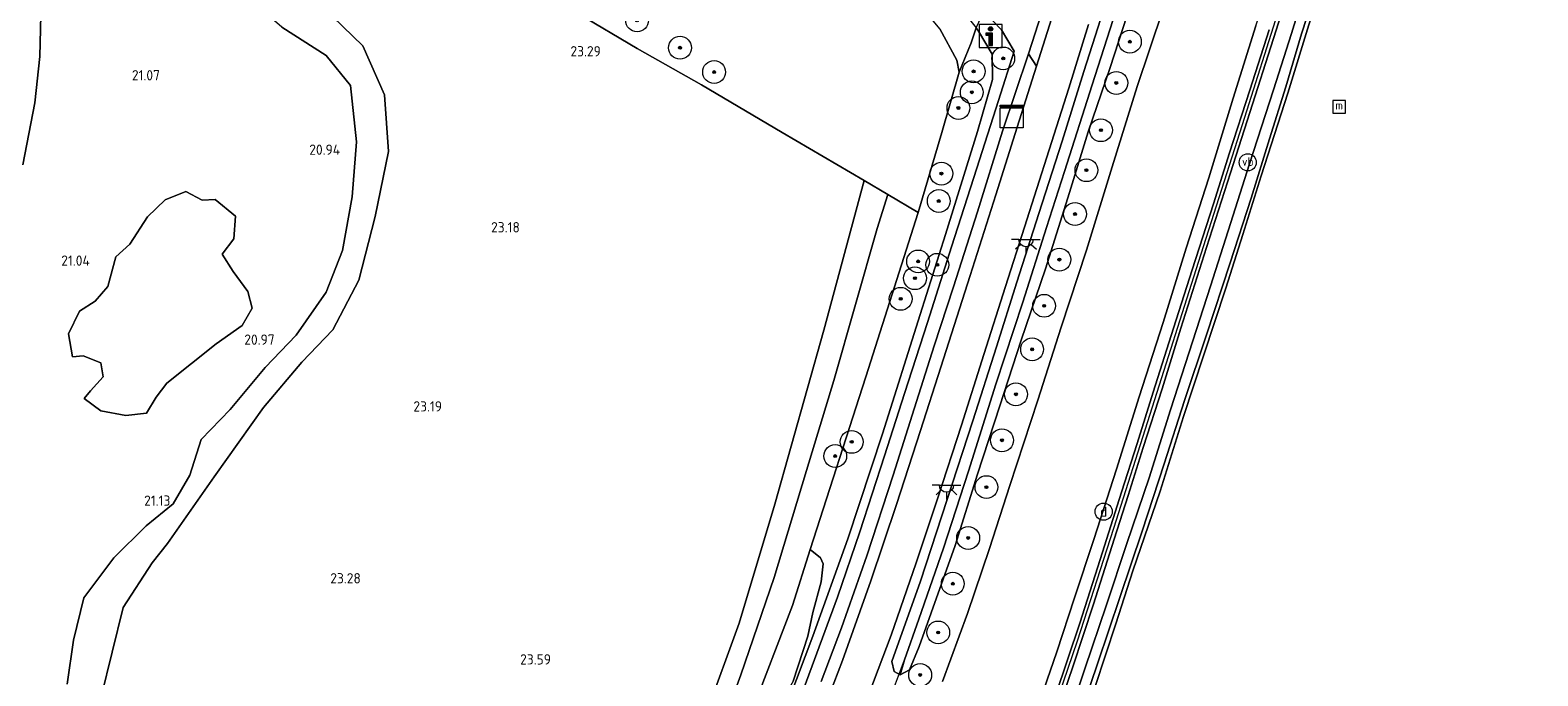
# Model space of a CAD drawing. Header units: metres. Extents: x 185049 to 189876, y 349292 to 352302.
# Tile 120 of 256: x 188787 to 189051, y 349751 to 349864. Entities that reach past the tile are written whole.
import ezdxf
from ezdxf.enums import TextEntityAlignment as Align

# ---------------------------------------------------------------- set-up
doc = ezdxf.new("R2010")
doc.units = ezdxf.units.M
for name, color, linetype, lineweight in [('B-WE-GR-BOOM-S', 90, 'Continuous', 25), ('B-WE-GR-GRAS-GV', 60, 'Continuous', 13), ('B-WE-GR-STRUIK-GV', 90, 'Continuous', 13), ('B-WE-GW-OPHOGING_KRUIN-G', 90, 'Continuous', 18), ('B-WE-GW-TALUD_KRUIN-G', 90, 'Continuous', 18), ('B-WE-GW-TALUD_TEEN-G', 90, 'Continuous', 18), ('B-WE-IE-MEUBILAIR_DIJKPAAL-S', 7, 'Continuous', 25), ('B-WE-IE-MEUBILAIR_WATERWEGMEUBILAIR-S', 150, 'Continuous', 25), ('B-WE-IE-MEUBILAIR_WEGMEUBILAIR-S', 7, 'Continuous', 25), ('B-WE-IE-TERREINAFSCHEIDING_KUNSTMATIG_HEKWERK-G', 20, 'IE-TERREINAFSCHEIDING-KUNSTMATIG', 18), ('B-WE-KL-DATA-S', 90, 'Continuous', 25), ('B-WE-KL-ET_LS_OV_LICHTPUNT-S', 190, 'Continuous', 25), ('B-WE-KW-KUNSTWERK_DUIKER-G', 170, 'Continuous', 18), ('B-WE-OB-BEKLEDING_STORTSTEEN-GV', 30, 'Continuous', 18), ('B-WE-OB-OEVERVOORZIENING-G', 7, 'Continuous', 18), ('B-WE-OG-TERREIN_GROEN-GV', 7, 'Continuous', 18), ('B-WE-OG-WATER_GREPPEL-G', 160, 'Continuous', 18), ('B-WE-OG-WATER_KANAAL-GV', 120, 'Continuous', 18), ('B-WE-OG-WATER_POEL-GV', 7, 'Continuous', 18), ('B-WE-OG-WATER_SLOOT-G', 120, 'Continuous', 18), ('B-WE-VH-ONVERHARD-GV', 252, 'Continuous', 18), ('B-WE-VH-VERHARDING_ASFALT-GV', 252, 'Continuous', 18), ('B-WE-VH-VERHARDING_STRAATBAKSTEEN-GV', 252, 'Continuous', 18), ('X-XX-AL-HOOGTELABEL-S', 7, 'Continuous', 25)]:
    doc.layers.add(name, color=color, linetype=linetype, lineweight=lineweight)
doc.styles.add('NLCS-ISO', font='NLCS-ISO.ttf')
doc.styles.add('NLCS-ISO-ANNOTATIVE-T18', font='NLCS-ISO.ttf', dxfattribs={"height": 1.8})
doc.linetypes.add('IE-TERREINAFSCHEIDING-KUNSTMATIG', pattern='A,4,[82,NLCS.SHX,S=0.75,R=90,X=0,Y=0],4,-2', length=10)

# ---------------------------------------------------------------- blocks, each defined once
blk = doc.blocks.new('SGR-BOOM_01-SO')
at = {"linetype": 'ByBlock', "lineweight": 18}
h = blk.add_hatch(color=0, dxfattribs=at)
h.dxf.hatch_style = 1
edge = h.paths.add_edge_path()
edge.add_arc((0, 0), 0.25, 0, 360)
at = {"color": 0, "linetype": 'ByBlock', "lineweight": 18}
for radius in [2, 0.25]:
    blk.add_circle((0, 0), radius, dxfattribs=at)
blk = doc.blocks.new('SIE-WATER_MEERPAAL-SO')
at = {"color": 0, "linetype": 'ByBlock', "lineweight": 18}
blk.add_lwpolyline([(-1.12, -1.12), (1.12, -1.12), (1.12, 1.12), (-1.12, 1.12)], close=True, dxfattribs=at)
at = {"color": 0, "linetype": 'ByBlock', "lineweight": 18, "style": 'NLCS-ISO'}
blk.add_text('m', height=1.5, dxfattribs=at).set_placement((0, 0.28), align=Align.MIDDLE_CENTER)
blk = doc.blocks.new('SIE-WEG_PAAL_VERKEERSBORD-SO')
at = {"color": 0, "linetype": 'ByBlock', "lineweight": 18}
blk.add_circle((0, 0), 1.5, dxfattribs=at)
at = {"color": 0, "linetype": 'ByBlock', "lineweight": 18, "style": 'NLCS-ISO'}
blk.add_text('vb', height=1.5, dxfattribs=at).set_placement((0, 0.13), align=Align.MIDDLE_CENTER)
blk = doc.blocks.new('SIE-DIJKPAAL-SO')
at = {"color": 0, "linetype": 'ByBlock', "lineweight": 18}
blk.add_circle((0, 0), 1.5, dxfattribs=at)
at = {"color": 0, "linetype": 'ByBlock', "lineweight": 18, "style": 'NLCS-ISO'}
blk.add_text('d', height=1.8, dxfattribs=at).set_placement((0, 0), align=Align.MIDDLE_CENTER)
blk = doc.blocks.new('SAL-HOOGTELABEL-SO')
at = {"color": 0, "linetype": 'ByBlock', "lineweight": -2, "style": 'NLCS-ISO-ANNOTATIVE-T18'}
blk.add_attdef('HOOGTE', text='', height=1.8, dxfattribs=at).set_placement((2.79, 0), align=Align.RIGHT)
blk = doc.blocks.new('SKL-DATA_KAST-SO')
at = {"color": 0, "linetype": 'ByBlock', "lineweight": 18}
for points in [[(-2, 2), (2, 2), (2, 1.68), (-2, 1.68)], [(-2, 1.52), (2, 1.52), (2, -2), (-2, -2)]]:
    blk.add_lwpolyline(points, close=True, dxfattribs=at)
blk = doc.blocks.new('SIE-WEG_VERKEERSBORD_INFORMATIE-SO')
at = {"linetype": 'ByBlock', "lineweight": 18}
h = blk.add_hatch(color=0, dxfattribs=at)
h.dxf.hatch_style = 1
h.paths.add_polyline_path([(0.32, 0.49), (-0.82, 0.49), (-0.82, 0.19), (-0.32, 0.19), (-0.32, -1.62), (0.32, -1.62)])
h = blk.add_hatch(color=0, dxfattribs=at)
h.dxf.hatch_style = 1
edge = h.paths.add_edge_path()
edge.add_arc((0, 1.25), 0.373, 0, 360)
at = {"color": 0, "linetype": 'ByBlock', "lineweight": 18}
for points in [[(-2, -2), (2, -2), (2, 2), (-2, 2)], [(0.32, 0.49), (-0.82, 0.49), (-0.82, 0.19), (-0.32, 0.19), (-0.32, -1.62), (0.32, -1.62)]]:
    blk.add_lwpolyline(points, close=True, dxfattribs=at)
blk.add_circle((0, 1.25), 0.373, dxfattribs=at)
blk = doc.blocks.new('SKL-ET_OV_LICHTPUNT-SO')
at = {"color": 0, "linetype": 'ByBlock', "lineweight": 18}
for points in [[(-1.25, 0), (-2.5, 0)], [(1.25, 0), (2.5, 0)], [(-0.92, -0.85), (-1.83, -1.7)], [(0, -1.25), (0, -2.5)], [(0.92, -0.85), (1.83, -1.7)]]:
    blk.add_lwpolyline(points, dxfattribs=at)
blk.add_lwpolyline([(0, 0), (1.25, 0, -1), (-1.25, 0)], format="xyb", close=True, dxfattribs=at)

msp = doc.modelspace()

# ---------------------------------------------------------------- linework, layer by layer
at = {"layer": 'B-WE-GR-GRAS-GV'}
for points in [[(189052.35, 349992.539, 32.919), (189048.517, 349983.158, 32.962), (189044.713, 349972.796, 32.982), (189040.343, 349960.237, 33.021), (189036.176, 349947.017, 32.997), (189031.247, 349931.801, 33.005), (189026.992, 349919.053, 32.954), (189023.903, 349909.608, 32.986), (189020.882, 349899.995, 33.013), (189017.36, 349888.638, 33.041), (189013.131, 349875.526, 33.072), (189009.238, 349863.494, 33.052), (189006.478, 349854.228, 33.048), (189003.642, 349845.147, 33.072), (189000.417, 349834.718, 33.068), (188996.737, 349823.392, 33.045), (188992.604, 349810.825, 33.08), (188988.725, 349799.288, 33.096), (188985.181, 349788.225, 33.092), (188981.345, 349776.446, 33.104), (188977.385, 349764.792, 33.139), (188973.563, 349753.349, 33.151), (188969.666, 349741.82, 33.182)], [(189011.193, 349875.7, 34.091), (189007.505, 349863.566, 34.115), (189004.33, 349853.731, 34.083), (189000.152, 349840.782, 34.134), (188996.404, 349828.993, 34.142), (188993.319, 349819.361, 34.115), (188989.581, 349807.761, 34.126), (188986.307, 349797.675, 34.087), (188982.542, 349785.783, 34.063), (188978.663, 349774.287, 34.091), (188975.074, 349763.506, 34.107), (188971.268, 349752.325, 34.122), (188967.627, 349741.247, 34.138)], [(188967.627, 349741.247, 34.138), (188971.268, 349752.325, 34.122), (188975.074, 349763.506, 34.107), (188978.663, 349774.287, 34.091), (188982.542, 349785.783, 34.063), (188986.307, 349797.675, 34.087), (188989.581, 349807.761, 34.126), (188993.319, 349819.361, 34.115), (188996.404, 349828.993, 34.142), (189000.152, 349840.782, 34.134), (189004.33, 349853.731, 34.083), (189007.505, 349863.566, 34.115), (189011.193, 349875.7, 34.091)], [(188965.94, 349743.249, 34.201), (188969.204, 349752.688, 34.166), (188972.782, 349763.633, 34.158), (188976.425, 349775.032, 34.189), (188978.847, 349782.67, 34.201), (188981.509, 349791.068, 34.177), (188984.822, 349801.362, 34.185), (188988.103, 349811.972, 34.205), (188992.62, 349826.076, 34.197), (188996.788, 349839.167, 34.213), (189000.197, 349849.74, 34.197), (189004.319, 349862.686, 34.213), (189007.87, 349873.931, 34.236)], [(188975.548, 349870.812, 27.345), (188971.087, 349856.922, 27.23), (188967.293, 349844.717, 27.195), (188963.207, 349832.066, 27.238), (188959.382, 349820.031, 27.266), (188955.786, 349808.696, 27.211), (188951.639, 349795.759, 27.25), (188947.168, 349781.961, 27.27), (188942.499, 349767.7, 27.219), (188937.483, 349753.592, 27.258), (188937.864, 349751.832, 27.317), (188938.935, 349751.25, 27.376), (188940.545, 349752.173, 27.407), (188942.287, 349756.246, 27.333), (188948.562, 349773.926, 27.254), (188952.508, 349786.412, 27.282), (188956.393, 349798.397, 27.254), (188960.105, 349809.852, 27.297), (188964.386, 349822.392, 27.325), (188968.622, 349835.742, 27.258), (188971.86, 349846.366, 27.282), (188975.728, 349857.634, 27.317), (188980.134, 349871.328, 27.337)], [(188976.178, 349865.863, 26.483), (188972.549, 349854.59, 26.444), (188967.694, 349839.419, 26.42), (188964.581, 349829.597, 26.396), (188960.415, 349816.517, 26.42), (188955.693, 349802.177, 26.44), (188950.886, 349786.962, 26.487), (188946.537, 349773.439, 26.538), (188942.232, 349761.002, 26.511), (188939.684, 349753.9, 26.802), (188938.935, 349751.25, 27.376), (188937.864, 349751.832, 27.317), (188937.483, 349753.592, 27.258), (188942.499, 349767.7, 27.219), (188947.168, 349781.961, 27.27), (188951.639, 349795.759, 27.25), (188955.786, 349808.696, 27.211), (188959.382, 349820.031, 27.266), (188963.207, 349832.066, 27.238), (188967.293, 349844.717, 27.195), (188971.087, 349856.922, 27.23), (188975.548, 349870.812, 27.345)], [(188980.134, 349871.328, 27.337), (188975.728, 349857.634, 27.317), (188971.86, 349846.366, 27.282), (188968.622, 349835.742, 27.258), (188964.386, 349822.392, 27.325), (188960.105, 349809.852, 27.297), (188956.393, 349798.397, 27.254), (188952.508, 349786.412, 27.282), (188948.562, 349773.926, 27.254), (188942.287, 349756.246, 27.333), (188940.545, 349752.173, 27.407), (188938.935, 349751.25, 27.376), (188939.684, 349753.9, 26.802), (188942.232, 349761.002, 26.511), (188946.537, 349773.439, 26.538), (188950.886, 349786.962, 26.487), (188955.693, 349802.177, 26.44), (188960.415, 349816.517, 26.42), (188964.581, 349829.597, 26.396), (188967.694, 349839.419, 26.42), (188972.549, 349854.59, 26.444), (188976.178, 349865.863, 26.483)], [(188798.983, 349747.399, 22.49), (188802.843, 349763.08, 22.475), (188807.955, 349770.894, 22.498), (188810.626, 349774.278, 22.459), (188818.773, 349785.922, 22.337), (188827.443, 349798.098, 22.463), (188834.132, 349806.049, 22.482), (188839.548, 349811.684, 22.565), (188844.1, 349820.358, 22.593), (188846.956, 349831.532, 22.895), (188849.308, 349842.931, 22.852), (188848.626, 349852.866, 22.785), (188844.836, 349861.398, 22.817), (188837.746, 349868.237, 22.872)], [(188882.401, 349867.157, 23.293), (188892.859, 349860.973, 23.249), (188904.118, 349854.562, 23.395), (188918.259, 349846.257, 23.261), (188932.626, 349837.825, 23.313), (188925.543, 349811.648, 23.366), (188916.957, 349781.14, 23.516), (188910.74, 349760.345, 23.463), (188904.961, 349744.465, 23.612)], [(188945.909, 349864.393, 23.775), (188948.849, 349858.908, 23.841), (188949.288, 349856.823, 23.981), (188946.208, 349846.238, 23.596), (188942.092, 349832.224, 23.548), (188936.755, 349835.382, 23.415), (188932.626, 349837.825, 23.313), (188918.259, 349846.257, 23.261), (188904.118, 349854.562, 23.395), (188892.859, 349860.973, 23.249), (188882.401, 349867.157, 23.293)], [(188916.574, 349739.325, 26.979), (188923.631, 349758.051, 26.947), (188929.793, 349775.098, 26.896), (188935.832, 349793.467, 26.924), (188942.417, 349814.37, 26.971), (188946.855, 349828.4, 26.994), (188952.489, 349846.427, 27.022), (188955.093, 349855.55, 27.046), (188955.047, 349859.984, 27.112), (188952.674, 349863.992, 26.975), (188952.227, 349864.549, 26.916), (188953.61, 349867.408, 26.765), (188956.682, 349864.2, 27.183), (188958.878, 349860.492, 27.25), (188956.154, 349851.842, 27.164), (188952.36, 349839.995, 27.132), (188947.921, 349826.206, 27.109), (188943.754, 349812.947, 27.144), (188939.721, 349800.542, 27.112), (188936.19, 349789.599, 27.093), (188931.875, 349776.332, 27.116), (188927.958, 349764.875, 27.168), (188922.12, 349749.055, 27.132)], [(188946.334, 349750.126, 27.616), (188950.721, 349762.033, 27.51), (188954.58, 349773.383, 27.569), (188958.159, 349784.434, 27.545), (188963.071, 349799.383, 27.596), (188967.12, 349812.155, 27.549), (188971.554, 349825.661, 27.522), (188976.088, 349840.232, 27.514), (188980.473, 349854.293, 27.588), (188984.921, 349867.669, 27.577)], [(188984.921, 349867.669, 27.577), (188980.473, 349854.293, 27.588), (188976.088, 349840.232, 27.514), (188971.554, 349825.661, 27.522), (188967.12, 349812.155, 27.549), (188963.071, 349799.383, 27.596), (188958.159, 349784.434, 27.545), (188954.58, 349773.383, 27.569), (188950.721, 349762.033, 27.51), (188946.334, 349750.126, 27.616)], [(188920.173, 349750.157, 26.639), (188922.758, 349758.056, 26.54), (188923.63, 349762.179, 26.21), (188925.123, 349767.577, 25.773), (188925.446, 349770.704, 25.104), (188925.004, 349771.741, 24.568), (188923.199, 349773.213, 23.666), (188932.907, 349803.432, 23.511), (188942.092, 349832.224, 23.548), (188946.208, 349846.238, 23.596), (188949.288, 349856.823, 23.981), (188951.351, 349861.925, 25.564), (188952.227, 349864.549, 26.916), (188952.674, 349863.992, 26.975), (188955.047, 349859.984, 27.112), (188955.093, 349855.55, 27.046), (188952.489, 349846.427, 27.022), (188946.855, 349828.4, 26.994), (188942.417, 349814.37, 26.971), (188935.832, 349793.467, 26.924), (188929.793, 349775.098, 26.896), (188923.631, 349758.051, 26.947), (188916.574, 349739.325, 26.979)], [(188932.833, 349746.215, 27.368), (188937.36, 349758.191, 27.348), (188941.769, 349770.911, 27.293), (188945.542, 349782.292, 27.301), (188949.652, 349794.964, 27.282), (188953.61, 349807.343, 27.293), (188957.364, 349819.282, 27.321), (188960.708, 349829.672, 27.293), (188965.047, 349843.223, 27.278), (188968.472, 349854.023, 27.329), (188971.942, 349865.168, 27.348)], [(188962.419, 349743.809, 34.15), (188966.363, 349755.307, 34.118), (188969.486, 349764.772, 34.158), (188972.885, 349774.962, 34.111), (188976.835, 349787.273, 34.158), (188980.78, 349799.971, 34.134), (188984.977, 349812.965, 34.185), (188989.019, 349826.011, 34.162), (188992.992, 349838.291, 34.158), (188997.276, 349852.244, 34.217), (189001.258, 349864.949, 34.256)], [(189001.258, 349864.949, 34.256), (188997.276, 349852.244, 34.217), (188992.992, 349838.291, 34.158), (188989.019, 349826.011, 34.162), (188984.977, 349812.965, 34.185), (188980.78, 349799.971, 34.134), (188976.835, 349787.273, 34.158), (188972.885, 349774.962, 34.111), (188969.486, 349764.772, 34.158), (188966.363, 349755.307, 34.118), (188962.419, 349743.809, 34.15)], [(189003.568, 349864.214, 34.229), (189000.159, 349853.63, 34.24), (188996.641, 349842.707, 34.244), (188993.799, 349833.747, 34.252), (188990.073, 349822.173, 34.225), (188986.8, 349811.956, 34.233), (188983.264, 349800.784, 34.236), (188980.436, 349791.757, 34.229), (188977.704, 349783.236, 34.233), (188973.96, 349771.46, 34.225), (188970.41, 349760.341, 34.201), (188966.166, 349747.672, 34.225)], [(188925.083, 349750.104, 27.148), (188928.642, 349759.488, 27.175), (188933.117, 349772.097, 27.203), (188937.733, 349786.243, 27.187), (188941.788, 349799.162, 27.156), (188944.897, 349808.902, 27.203), (188948.265, 349819.242, 27.187), (188952.476, 349832.364, 27.211), (188956.884, 349846.487, 27.242), (188961.399, 349860.016, 27.278), (188962.793, 349857.882, 27.38), (188959.441, 349847.181, 27.333), (188955.693, 349835.302, 27.348), (188951.187, 349821.172, 27.313), (188946.081, 349805.143, 27.266), (188942.508, 349794.061, 27.286), (188938.304, 349781.08, 27.293), (188933.806, 349767.714, 27.258), (188928.83, 349753.765, 27.278), (188923.514, 349739.885, 27.305)]]:
    msp.add_polyline3d(points, dxfattribs=at)
for points in [[(188951.351, 349861.925, 25.564), (188949.288, 349856.823, 23.981), (188948.849, 349858.908, 23.841), (188945.909, 349864.393, 23.775), (188940.663, 349870.69, 23.738), (188934.756, 349876.27, 23.934), (188931.21, 349879.33, 24.131), (188938.973, 349875.283, 24.949), (188942.56, 349873.237, 25.358), (188946.626, 349870.564, 26.125), (188950.068, 349867.239, 26.633), (188952.227, 349864.549, 26.916)], [(188887.812, 349686.594, 24.076), (188880.638, 349671.415, 23.956), (188878.185, 349672.086, 23.914), (188884.933, 349686.55, 23.895), (188892.091, 349702.999, 23.926), (188898.317, 349717.935, 23.859), (188904.375, 349733.008, 23.816), (188911.035, 349751.254, 23.631), (188916.847, 349768.299, 23.58), (188922.547, 349787.073, 23.541), (188927.326, 349802.81, 23.474), (188934.927, 349829.437, 23.332), (188936.755, 349835.382, 23.415), (188942.092, 349832.224, 23.548), (188932.907, 349803.432, 23.511), (188923.199, 349773.213, 23.666), (188920.055, 349763.424, 23.716), (188912.753, 349744.41, 23.814), (188908.979, 349734.585, 23.865), (188900.538, 349714.56, 24.008)]]:
    msp.add_polyline3d(points, close=True, dxfattribs=at)
at = {"layer": 'B-WE-GR-STRUIK-GV'}
msp.add_polyline3d([(188916.23, 349745.952, 25.047), (188912.753, 349744.41, 23.814), (188920.055, 349763.424, 23.716), (188923.199, 349773.213, 23.666), (188925.004, 349771.741, 24.568), (188925.446, 349770.704, 25.104), (188925.123, 349767.577, 25.773), (188923.63, 349762.179, 26.21), (188922.758, 349758.056, 26.54), (188920.173, 349750.157, 26.639), (188919, 349748.139, 26.408)], close=True, dxfattribs=at)
at = {"layer": 'B-WE-GW-OPHOGING_KRUIN-G'}
msp.add_polyline3d([(188925.4767, 349651.9543, 34.2685), (188926.677, 349654.401, 34.28), (188939.096, 349680.084, 34.244), (188950.317, 349704.783, 34.189), (188956.568, 349719.869, 34.189), (188963.495, 349738.261, 34.217), (188970, 349757.21, 34.185), (188976.362, 349776.926, 34.236), (188982.696, 349796.919, 34.189), (188991.217, 349823.551, 34.213), (188998.883, 349847.634, 34.248), (189005.519, 349868.402, 34.24), (189012.218, 349889.719, 34.221), (189019.298, 349911.455, 34.189), (189025.251, 349930.559, 34.197), (189031.946, 349951.242, 34.225), (189037.633, 349967.871, 34.205), (189044.198, 349985.704, 34.201), (189049.8397, 350000, 34.2061)], dxfattribs=at)
at = {"layer": 'B-WE-GW-TALUD_KRUIN-G'}
for points in [[(189014.387, 349885.782, 34.077), (189011.193, 349875.7, 34.091), (189007.505, 349863.566, 34.115), (189004.33, 349853.731, 34.083), (189000.152, 349840.782, 34.134), (188996.404, 349828.993, 34.142), (188993.319, 349819.361, 34.115), (188989.581, 349807.761, 34.126), (188986.307, 349797.675, 34.087), (188982.542, 349785.783, 34.063), (188978.663, 349774.287, 34.091), (188975.074, 349763.506, 34.107), (188971.268, 349752.325, 34.122), (188967.627, 349741.247, 34.138), (188964.242, 349731.858, 34.122), (188960.038, 349720.938, 34.107), (188955.455, 349709.404, 34.15), (188950.793, 349698.883, 34.099), (188946.289, 349688.63, 34.138), (188941.334, 349678.064, 34.17), (188936.291, 349667.528, 34.122), (188930.064, 349655.124, 34.158), (188927.996, 349650.648, 34.138)], [(188923.157, 349652.995, 34.174), (188928.01, 349663.127, 34.142), (188932.687, 349673.033, 34.185), (188937.126, 349682.259, 34.193), (188941.912, 349692.596, 34.15), (188946.376, 349702.473, 34.13), (188951.161, 349713.764, 34.083), (188955.215, 349724.177, 34.044), (188959.431, 349735.08, 34.122), (188962.419, 349743.809, 34.15), (188966.363, 349755.307, 34.118), (188969.486, 349764.772, 34.158), (188972.885, 349774.962, 34.111), (188976.835, 349787.273, 34.158), (188980.78, 349799.971, 34.134), (188984.977, 349812.965, 34.185), (188989.019, 349826.011, 34.162), (188992.992, 349838.291, 34.158), (188997.276, 349852.244, 34.217), (189001.258, 349864.949, 34.256), (189004.494, 349875.132, 34.273)], [(188952.227, 349864.549, 26.916), (188952.674, 349863.992, 26.975), (188955.047, 349859.984, 27.112), (188955.093, 349855.55, 27.046), (188952.489, 349846.427, 27.022), (188946.855, 349828.4, 26.994), (188942.417, 349814.37, 26.971), (188935.832, 349793.467, 26.924), (188929.793, 349775.098, 26.896), (188923.631, 349758.051, 26.947), (188916.574, 349739.325, 26.979), (188911.031, 349725.791, 27.018), (188904.604, 349710.459, 26.975), (188898.357, 349696.267, 27.022), (188891.301, 349681.033, 27.03), (188885.896, 349669.977, 27.053)]]:
    msp.add_polyline3d(points, dxfattribs=at)
at = {"layer": 'B-WE-GW-TALUD_TEEN-G'}
for points in [[(189028.6015, 350000, 27.586), (189026.594, 349994.808, 27.577), (189022.136, 349982.196, 27.628), (189017.971, 349970.097, 27.683), (189014.346, 349958.705, 27.718), (189010.539, 349946.93, 27.742), (189006.324, 349933.77, 27.671), (189002.243, 349920.968, 27.699), (188997.918, 349906.875, 27.651), (188992.818, 349891.417, 27.596), (188988.71, 349879.186, 27.616), (188984.921, 349867.669, 27.577), (188980.473, 349854.293, 27.588), (188976.088, 349840.232, 27.514), (188971.554, 349825.661, 27.522), (188967.12, 349812.155, 27.549), (188963.071, 349799.383, 27.596), (188958.159, 349784.434, 27.545), (188954.58, 349773.383, 27.569), (188950.721, 349762.033, 27.51), (188946.334, 349750.126, 27.616)], [(188793.012, 349749.647, 21.047), (188794.142, 349757.321, 20.98), (188795.979, 349764.73, 20.96), (188801.219, 349771.748, 21.023), (188806.863, 349777.356, 21.07), (188811.612, 349781.231, 21.082), (188814.504, 349786.261, 21.082), (188816.517, 349792.482, 21.047), (188821.565, 349797.705, 21.023), (188827.701, 349805.084, 21.019), (188833.165, 349810.732, 21.035), (188838.382, 349818.291, 21.043), (188841.29, 349825.587, 20.984), (188842.929, 349834.962, 20.948), (188843.692, 349844.625, 20.995), (188842.665, 349854.456, 21.066), (188838.386, 349859.713, 21.094), (188830.662, 349864.671, 21.051), (188824.473, 349870.041, 21.094), (188817.364, 349875.058, 21.062), (188810.125, 349881.118, 21.062), (188803.081, 349886.555, 20.87)], [(188949.288, 349856.823, 23.981), (188948.849, 349858.908, 23.841), (188945.909, 349864.393, 23.775), (188940.663, 349870.69, 23.738), (188934.756, 349876.27, 23.934), (188931.21, 349879.33, 24.131)]]:
    msp.add_polyline3d(points, dxfattribs=at)
at = {"layer": 'B-WE-IE-TERREINAFSCHEIDING_KUNSTMATIG_HEKWERK-G'}
for points in [[(188801.022, 349894.673, 22.353), (188806.257, 349904.616, 22.337), (188809.085, 349909.989, 22.262), (188823.972, 349901.436, 22.593), (188837.088, 349893.749, 22.758), (188847.617, 349887.69, 22.899), (188860.956, 349879.892, 23.261), (188871.918, 349873.368, 23.273), (188882.401, 349867.157, 23.293), (188892.859, 349860.973, 23.249), (188904.118, 349854.562, 23.395), (188918.259, 349846.257, 23.261), (188932.626, 349837.825, 23.313), (188936.755, 349835.382, 23.415), (188942.092, 349832.224, 23.548)], [(188798.307, 349696.493, 22.943), (188796.939, 349703.207, 22.911), (188796.609, 349710.325, 22.809), (188798.051, 349719.567, 22.545), (188799.594, 349729.408, 22.376), (188799.811, 349736.559, 22.439), (188798.983, 349747.399, 22.49), (188802.843, 349763.08, 22.475), (188807.955, 349770.894, 22.498), (188810.626, 349774.278, 22.459), (188818.773, 349785.922, 22.337), (188827.443, 349798.098, 22.463), (188834.132, 349806.049, 22.482), (188839.548, 349811.684, 22.565), (188844.1, 349820.358, 22.593), (188846.956, 349831.532, 22.895), (188849.308, 349842.931, 22.852), (188848.626, 349852.866, 22.785), (188844.836, 349861.398, 22.817), (188837.746, 349868.237, 22.872), (188827.046, 349876.26, 22.738), (188819.37, 349882.04, 22.608), (188809.693, 349888.845, 22.408), (188801.022, 349894.673, 22.353)], [(188949.288, 349856.823, 23.981), (188951.351, 349861.925, 25.564), (188952.227, 349864.549, 26.916)], [(188949.288, 349856.823, 23.981), (188946.208, 349846.238, 23.596), (188942.092, 349832.224, 23.548)], [(188942.092, 349832.224, 23.548), (188932.907, 349803.432, 23.511), (188923.199, 349773.213, 23.666), (188920.055, 349763.424, 23.716), (188912.753, 349744.41, 23.814), (188908.979, 349734.585, 23.865), (188900.538, 349714.56, 24.008), (188887.812, 349686.594, 24.076), (188880.638, 349671.415, 23.956)]]:
    msp.add_polyline3d(points, dxfattribs=at)
at = {"layer": 'B-WE-KW-KUNSTWERK_DUIKER-G'}
msp.add_polyline3d([(188930.409, 349729.132, 26.747), (188939.684, 349753.9, 26.802)], dxfattribs=at)
at = {"layer": 'B-WE-OB-BEKLEDING_STORTSTEEN-GV'}
for points in [[(189053.374, 349994.261, 32.399), (189049.524, 349984.262, 32.399), (189046.32, 349976.09, 32.399), (189043.14, 349966.643, 32.399), (189039.202, 349955.125, 32.399), (189035.888, 349944.818, 32.399), (189032.376, 349933.525, 32.399), (189028.223, 349921.057, 32.399), (189024.5, 349909.612, 32.399), (189021.189, 349898.964, 32.399), (189018.028, 349888.48, 32.399), (189014.291, 349876.808, 32.399), (189010.507, 349865.117, 32.399), (189006.816, 349853.126, 32.399), (189002.169, 349838.65, 32.399), (188998.956, 349828.367, 32.399), (188995.957, 349818.989, 32.399), (188992.064, 349807.155, 32.399), (188988.572, 349796.532, 32.399), (188984.481, 349783.462, 32.399), (188979.716, 349769.488, 32.399), (188976.699, 349760.197, 32.399), (188973.065, 349749.224, 32.399)], [(188969.666, 349741.82, 33.182), (188973.563, 349753.349, 33.151), (188977.385, 349764.792, 33.139), (188981.345, 349776.446, 33.104), (188985.181, 349788.225, 33.092), (188988.725, 349799.288, 33.096), (188992.604, 349810.825, 33.08), (188996.737, 349823.392, 33.045), (189000.417, 349834.718, 33.068), (189003.642, 349845.147, 33.072), (189006.478, 349854.228, 33.048), (189009.238, 349863.494, 33.052), (189013.131, 349875.526, 33.072), (189017.36, 349888.638, 33.041), (189020.882, 349899.995, 33.013), (189023.903, 349909.608, 32.986), (189026.992, 349919.053, 32.954), (189031.247, 349931.801, 33.005), (189036.176, 349947.017, 32.997), (189040.343, 349960.237, 33.021), (189044.713, 349972.796, 32.982), (189048.517, 349983.158, 32.962), (189052.35, 349992.539, 32.919)]]:
    msp.add_polyline3d(points, dxfattribs=at)
at = {"layer": 'B-WE-OB-OEVERVOORZIENING-G'}
msp.add_polyline3d([(188973.065, 349749.224, 32.399), (188976.699, 349760.197, 32.399), (188979.716, 349769.488, 32.399), (188984.481, 349783.462, 32.399), (188988.572, 349796.532, 32.399), (188992.064, 349807.155, 32.399), (188995.957, 349818.989, 32.399), (188998.956, 349828.367, 32.399), (189002.169, 349838.65, 32.399), (189006.816, 349853.126, 32.399), (189010.507, 349865.117, 32.399), (189014.291, 349876.808, 32.399), (189018.028, 349888.48, 32.399), (189021.189, 349898.964, 32.399), (189024.5, 349909.612, 32.399), (189028.223, 349921.057, 32.399), (189032.376, 349933.525, 32.399), (189035.888, 349944.818, 32.399), (189039.202, 349955.125, 32.399), (189043.14, 349966.643, 32.399), (189046.32, 349976.09, 32.399), (189049.524, 349984.262, 32.399), (189053.374, 349994.261, 32.399), (189055.7526, 350000, 32.399)], dxfattribs=at)
at = {"layer": 'B-WE-OG-TERREIN_GROEN-GV'}
for points in [[(188785.251, 349840.608, 20.811), (188787.378, 349851.438, 20.811), (188788.225, 349859.569, 20.811), (188788.487, 349869.183, 20.811)], [(188837.746, 349868.237, 22.872), (188844.836, 349861.398, 22.817), (188848.626, 349852.866, 22.785), (188849.308, 349842.931, 22.852), (188846.956, 349831.532, 22.895), (188844.1, 349820.358, 22.593), (188839.548, 349811.684, 22.565), (188834.132, 349806.049, 22.482), (188827.443, 349798.098, 22.463), (188818.773, 349785.922, 22.337), (188810.626, 349774.278, 22.459), (188807.955, 349770.894, 22.498), (188802.843, 349763.08, 22.475), (188798.983, 349747.399, 22.49)], [(188793.012, 349749.647, 21.047), (188794.142, 349757.321, 20.98), (188795.979, 349764.73, 20.96), (188801.219, 349771.748, 21.023), (188806.863, 349777.356, 21.07), (188811.612, 349781.231, 21.082), (188814.504, 349786.261, 21.082), (188816.517, 349792.482, 21.047), (188821.565, 349797.705, 21.023), (188827.701, 349805.084, 21.019), (188833.165, 349810.732, 21.035), (188838.382, 349818.291, 21.043), (188841.29, 349825.587, 20.984), (188842.929, 349834.962, 20.948), (188843.692, 349844.625, 20.995), (188842.665, 349854.456, 21.066), (188838.386, 349859.713, 21.094), (188830.662, 349864.671, 21.051)], [(188830.662, 349864.671, 21.051), (188838.386, 349859.713, 21.094), (188842.665, 349854.456, 21.066), (188843.692, 349844.625, 20.995), (188842.929, 349834.962, 20.948), (188841.29, 349825.587, 20.984), (188838.382, 349818.291, 21.043), (188833.165, 349810.732, 21.035), (188827.701, 349805.084, 21.019), (188821.565, 349797.705, 21.023), (188816.517, 349792.482, 21.047), (188814.504, 349786.261, 21.082), (188811.612, 349781.231, 21.082), (188806.863, 349777.356, 21.07), (188801.219, 349771.748, 21.023), (188795.979, 349764.73, 20.96), (188794.142, 349757.321, 20.98), (188793.012, 349749.647, 21.047)]]:
    msp.add_polyline3d(points, dxfattribs=at)
msp.add_polyline3d([(188793.261, 349810.994, 20.87), (188793.952, 349806.956, 20.846), (188795.823, 349807.147, 20.846), (188798.934, 349805.879, 20.846), (188799.365, 349803.461, 20.846), (188797.153, 349801.011, 20.846), (188796.036, 349799.663, 20.846), (188798.912, 349797.524, 20.846), (188803.321, 349796.68, 20.846), (188806.925, 349797.089, 20.846), (188808.612, 349799.899, 20.846), (188810.478, 349802.318, 20.846), (188819.15, 349809.243, 20.842), (188823.713, 349812.458, 20.873), (188825.44, 349815.499, 20.877), (188824.679, 349818.394, 20.87), (188822.085, 349821.916, 20.858), (188820.166, 349824.918, 20.87), (188822.214, 349827.6, 20.87), (188822.543, 349831.565, 20.866), (188818.945, 349834.534, 20.866), (188816.672, 349834.369, 20.866), (188813.842, 349835.894, 20.866), (188810.217, 349834.469, 20.866), (188807.097, 349831.462, 20.866), (188803.996, 349826.681, 20.866), (188801.535, 349824.486, 20.87), (188800.181, 349819.249, 20.87), (188797.941, 349816.698, 20.87), (188795.211, 349814.967, 20.87)], close=True, dxfattribs=at)
at = {"layer": 'B-WE-OG-WATER_GREPPEL-G'}
msp.add_polyline3d([(188939.684, 349753.9, 26.802), (188942.232, 349761.002, 26.511), (188946.537, 349773.439, 26.538), (188950.886, 349786.962, 26.487), (188955.693, 349802.177, 26.44), (188960.415, 349816.517, 26.42), (188964.581, 349829.597, 26.396), (188967.694, 349839.419, 26.42), (188972.549, 349854.59, 26.444), (188976.178, 349865.863, 26.483), (188979.819, 349877.121, 26.526), (188986.156, 349897.425, 26.452), (188989.596, 349908.176, 26.487), (188993.424, 349920.226, 26.471), (188997.882, 349934.356, 26.511), (189002.239, 349948.028, 26.55), (189005.699, 349959.053, 26.518), (189009.963, 349971.006, 26.55), (189013.541, 349981.702, 26.503), (189016.591, 349990.214, 26.53), (189020.1493, 350000, 26.4902)], dxfattribs=at)
at = {"layer": 'B-WE-OG-WATER_KANAAL-GV'}
msp.add_polyline3d([(188973.065, 349749.224, 32.399), (188976.699, 349760.197, 32.399), (188979.716, 349769.488, 32.399), (188984.481, 349783.462, 32.399), (188988.572, 349796.532, 32.399), (188992.064, 349807.155, 32.399), (188995.957, 349818.989, 32.399), (188998.956, 349828.367, 32.399), (189002.169, 349838.65, 32.399), (189006.816, 349853.126, 32.399), (189010.507, 349865.117, 32.399), (189014.291, 349876.808, 32.399), (189018.028, 349888.48, 32.399), (189021.189, 349898.964, 32.399), (189024.5, 349909.612, 32.399), (189028.223, 349921.057, 32.399), (189032.376, 349933.525, 32.399), (189035.888, 349944.818, 32.399), (189039.202, 349955.125, 32.399), (189043.14, 349966.643, 32.399), (189046.32, 349976.09, 32.399), (189049.524, 349984.262, 32.399), (189053.374, 349994.261, 32.399)], dxfattribs=at)
at = {"layer": 'B-WE-OG-WATER_POEL-GV'}
msp.add_polyline3d([(188669.636, 349778.057, 20.841), (188804.384, 349932.066, 20.803), (188809.881, 349934.678, 20.806), (188809.513, 349928.381, 20.807), (188807.108, 349926.871, 20.807), (188804.129, 349920.282, 20.807), (188796.765, 349906.251, 20.807), (188791.187, 349895.775, 20.881), (188789.879, 349893.318, 20.807), (188787.962, 349888.589, 20.811), (188787.212, 349883.11, 20.811), (188787.909, 349874.966, 20.811), (188788.487, 349869.183, 20.811), (188788.225, 349859.569, 20.811), (188787.378, 349851.438, 20.811), (188785.251, 349840.608, 20.811)], dxfattribs=at)
msp.add_polyline3d([(188813.842, 349835.894, 20.866), (188816.672, 349834.369, 20.866), (188818.945, 349834.534, 20.866), (188822.543, 349831.565, 20.866), (188822.214, 349827.6, 20.87), (188820.166, 349824.918, 20.87), (188822.085, 349821.916, 20.858), (188824.679, 349818.394, 20.87), (188825.44, 349815.499, 20.877), (188823.713, 349812.458, 20.873), (188819.15, 349809.243, 20.842), (188810.478, 349802.318, 20.846), (188808.612, 349799.899, 20.846), (188806.925, 349797.089, 20.846), (188803.321, 349796.68, 20.846), (188798.912, 349797.524, 20.846), (188796.036, 349799.663, 20.846), (188797.153, 349801.011, 20.846), (188799.365, 349803.461, 20.846), (188798.934, 349805.879, 20.846), (188795.823, 349807.147, 20.846), (188793.952, 349806.956, 20.846), (188793.261, 349810.994, 20.87), (188795.211, 349814.967, 20.87), (188797.941, 349816.698, 20.87), (188800.181, 349819.249, 20.87), (188801.535, 349824.486, 20.87), (188803.996, 349826.681, 20.866), (188807.097, 349831.462, 20.866), (188810.217, 349834.469, 20.866)], close=True, dxfattribs=at)
at = {"layer": 'B-WE-OG-WATER_SLOOT-G'}
for points in [[(188938.935, 349751.25, 27.376), (188937.864, 349751.832, 27.317), (188937.483, 349753.592, 27.258), (188942.499, 349767.7, 27.219), (188947.168, 349781.961, 27.27), (188951.639, 349795.759, 27.25), (188955.786, 349808.696, 27.211), (188959.382, 349820.031, 27.266), (188963.207, 349832.066, 27.238), (188967.293, 349844.717, 27.195), (188971.087, 349856.922, 27.23), (188975.548, 349870.812, 27.345), (188979.373, 349882.462, 27.321), (188982.893, 349893.485, 27.341), (188986.49, 349904.988, 27.356), (188990.342, 349917.06, 27.329), (188994.394, 349929.836, 27.325), (188997.342, 349939.236, 27.325), (189000.915, 349950.025, 27.384), (189003.921, 349959.647, 27.325), (189007.838, 349971.018, 27.384), (189011.839, 349982.537, 27.348), (189015.974, 349994.166, 27.384), (189018.3144, 350000, 27.3708)], [(189022.4657, 350000, 27.3784), (189019.951, 349992.948, 27.384), (189014.929, 349979.143, 27.415), (189012.597, 349972.498, 27.442), (189009.896, 349964.805, 27.474), (189005.932, 349952.213, 27.482), (189001.343, 349938.287, 27.427), (188997.084, 349924.682, 27.407), (188992.515, 349910.849, 27.333), (188988.046, 349896.034, 27.348), (188983.799, 349883.122, 27.356), (188980.134, 349871.328, 27.337), (188975.728, 349857.634, 27.317), (188971.86, 349846.366, 27.282), (188968.622, 349835.742, 27.258), (188964.386, 349822.392, 27.325), (188960.105, 349809.852, 27.297), (188956.393, 349798.397, 27.254), (188952.508, 349786.412, 27.282), (188948.562, 349773.926, 27.254), (188942.287, 349756.246, 27.333), (188940.545, 349752.173, 27.407), (188938.935, 349751.25, 27.376)]]:
    msp.add_polyline3d(points, dxfattribs=at)
at = {"layer": 'B-WE-VH-ONVERHARD-GV'}
msp.add_polyline3d([(188884.933, 349686.55, 23.895), (188878.185, 349672.086, 23.914), (188875.032, 349672.948, 23.876), (188887.509, 349700.054, 23.806), (188898.807, 349728.093, 23.806), (188904.961, 349744.465, 23.612), (188910.74, 349760.345, 23.463), (188916.957, 349781.14, 23.516), (188925.543, 349811.648, 23.366), (188932.626, 349837.825, 23.313), (188936.755, 349835.382, 23.415), (188934.927, 349829.437, 23.332), (188927.326, 349802.81, 23.474), (188922.547, 349787.073, 23.541), (188916.847, 349768.299, 23.58), (188911.035, 349751.254, 23.631), (188904.375, 349733.008, 23.816), (188898.317, 349717.935, 23.859), (188892.091, 349702.999, 23.926)], close=True, dxfattribs=at)
at = {"layer": 'B-WE-VH-VERHARDING_ASFALT-GV'}
for points in [[(189007.87, 349873.931, 34.236), (189004.319, 349862.686, 34.213), (189000.197, 349849.74, 34.197), (188996.788, 349839.167, 34.213), (188992.62, 349826.076, 34.197), (188988.103, 349811.972, 34.205), (188984.822, 349801.362, 34.185), (188981.509, 349791.068, 34.177), (188978.847, 349782.67, 34.201), (188976.425, 349775.032, 34.189), (188972.782, 349763.633, 34.158), (188969.204, 349752.688, 34.166), (188965.94, 349743.249, 34.201)], [(188923.514, 349739.885, 27.305), (188928.83, 349753.765, 27.278), (188933.806, 349767.714, 27.258), (188938.304, 349781.08, 27.293), (188942.508, 349794.061, 27.286), (188946.081, 349805.143, 27.266), (188951.187, 349821.172, 27.313), (188955.693, 349835.302, 27.348), (188959.441, 349847.181, 27.333), (188962.793, 349857.882, 27.38), (188965.876, 349867.459, 27.376)], [(188963.682, 349867.108, 27.289), (188961.399, 349860.016, 27.278), (188956.884, 349846.487, 27.242), (188952.476, 349832.364, 27.211), (188948.265, 349819.242, 27.187), (188944.897, 349808.902, 27.203), (188941.788, 349799.162, 27.156), (188937.733, 349786.243, 27.187), (188933.117, 349772.097, 27.203), (188928.642, 349759.488, 27.175), (188925.083, 349750.104, 27.148)], [(188971.942, 349865.168, 27.348), (188968.472, 349854.023, 27.329), (188965.047, 349843.223, 27.278), (188960.708, 349829.672, 27.293), (188957.364, 349819.282, 27.321), (188953.61, 349807.343, 27.293), (188949.652, 349794.964, 27.282), (188945.542, 349782.292, 27.301), (188941.769, 349770.911, 27.293), (188937.36, 349758.191, 27.348), (188932.833, 349746.215, 27.368)], [(188922.12, 349749.055, 27.132), (188927.958, 349764.875, 27.168), (188931.875, 349776.332, 27.116), (188936.19, 349789.599, 27.093), (188939.721, 349800.542, 27.112), (188943.754, 349812.947, 27.144), (188947.921, 349826.206, 27.109), (188952.36, 349839.995, 27.132), (188956.154, 349851.842, 27.164), (188958.878, 349860.492, 27.25), (188956.682, 349864.2, 27.183)], [(188966.166, 349747.672, 34.225), (188970.41, 349760.341, 34.201), (188973.96, 349771.46, 34.225), (188977.704, 349783.236, 34.233), (188980.436, 349791.757, 34.229), (188983.264, 349800.784, 34.236), (188986.8, 349811.956, 34.233), (188990.073, 349822.173, 34.225), (188993.799, 349833.747, 34.252), (188996.641, 349842.707, 34.244), (189000.159, 349853.63, 34.24), (189003.568, 349864.214, 34.229)]]:
    msp.add_polyline3d(points, dxfattribs=at)
at = {"layer": 'B-WE-VH-VERHARDING_STRAATBAKSTEEN-GV'}
msp.add_polyline3d([(188965.876, 349867.459, 27.376), (188962.793, 349857.882, 27.38), (188961.399, 349860.016, 27.278), (188963.682, 349867.108, 27.289)], close=True, dxfattribs=at)

# ---------------------------------------------------------------- block references
at = {"layer": 'B-WE-GR-BOOM-S'}
for p in [(188892.86, 349865.883, 23.746), (188900.376, 349861.082, 23.641), (188979.174, 349862.142, 27.422), (188956.991, 349859.213, 27.168), (188906.351, 349856.83, 23.439), (188951.798, 349856.949, 25.628), (188976.795, 349854.92, 27.439), (188951.485, 349853.279, 25.567), (188949.141, 349850.533, 25.103), (188974.104, 349846.644, 27.317), (188946.16, 349839.045, 25.077), (188971.561, 349839.636, 27.255), (188945.697, 349834.243, 25.436), (188969.565, 349831.96, 27.273), (188942.086, 349823.665, 25.348), (188945.436, 349823.072, 27.01), (188966.817, 349823.98, 27.378), (188941.523, 349820.721, 25.269), (188939.027, 349817.111, 24.621), (188964.151, 349815.892, 27.352), (188962.046, 349808.269, 27.36), (188959.216, 349800.395, 27.369), (188930.443, 349792.061, 24.28), (188956.765, 349792.337, 27.352), (188927.558, 349789.578, 23.562), (188954.046, 349784.142, 27.43), (188950.849, 349775.24, 27.404), (188948.155, 349767.233, 27.395), (188945.601, 349758.689, 27.5), (188942.443, 349751.243, 27.509)]:
    msp.add_blockref('SGR-BOOM_01-SO', p, dxfattribs=at)
at = {"layer": 'B-WE-IE-MEUBILAIR_DIJKPAAL-S'}
msp.add_blockref('SIE-DIJKPAAL-SO', (188974.572, 349779.844, 34.473), dxfattribs=at)
at = {"layer": 'B-WE-IE-MEUBILAIR_WATERWEGMEUBILAIR-S'}
msp.add_blockref('SIE-WATER_MEERPAAL-SO', (189015.815, 349850.726, 36.228), dxfattribs=at)
at = {"layer": 'B-WE-IE-MEUBILAIR_WEGMEUBILAIR-S'}
for name, p in [('SIE-WEG_VERKEERSBORD_INFORMATIE-SO', (188954.782, 349863.125, 26.738)), ('SIE-WEG_PAAL_VERKEERSBORD-SO', (188999.818, 349841.017, 34.1))]:
    msp.add_blockref(name, p, dxfattribs=at)
at = {"layer": 'B-WE-KL-DATA-S'}
msp.add_blockref('SKL-DATA_KAST-SO', (188958.456, 349849.041, 28.049), dxfattribs=at)
at = {"layer": 'B-WE-KL-ET_LS_OV_LICHTPUNT-S'}
for p in [(188960.964, 349827.489, 27.285), (188947.051, 349784.49, 27.341)]:
    msp.add_blockref('SKL-ET_OV_LICHTPUNT-SO', p, dxfattribs=at)
at = {"layer": 'X-XX-AL-HOOGTELABEL-S'}
for p, values in [((188883.722, 349859.568, 23.289), {'HOOGTE': '23.29'}), ((188806.499, 349855.366, 21.074), {'HOOGTE': '21.07'}), ((188838.06, 349842.332, 20.94), {'HOOGTE': '20.94'}), ((188869.541, 349828.751, 23.183), {'HOOGTE': '23.18'}), ((188794.217, 349822.909, 21.035), {'HOOGTE': '21.04'}), ((188826.589, 349809.073, 20.972), {'HOOGTE': '20.97'}), ((188855.9, 349797.38, 23.194), {'HOOGTE': '23.19'}), ((188808.33, 349780.873, 21.125), {'HOOGTE': '21.13'}), ((188841.686, 349767.278, 23.277), {'HOOGTE': '23.28'}), ((188874.985, 349753.076, 23.588), {'HOOGTE': '23.59'})]:
    msp.add_blockref('SAL-HOOGTELABEL-SO', p, dxfattribs=at).add_auto_attribs(values)

doc.saveas('drawing.dxf')
